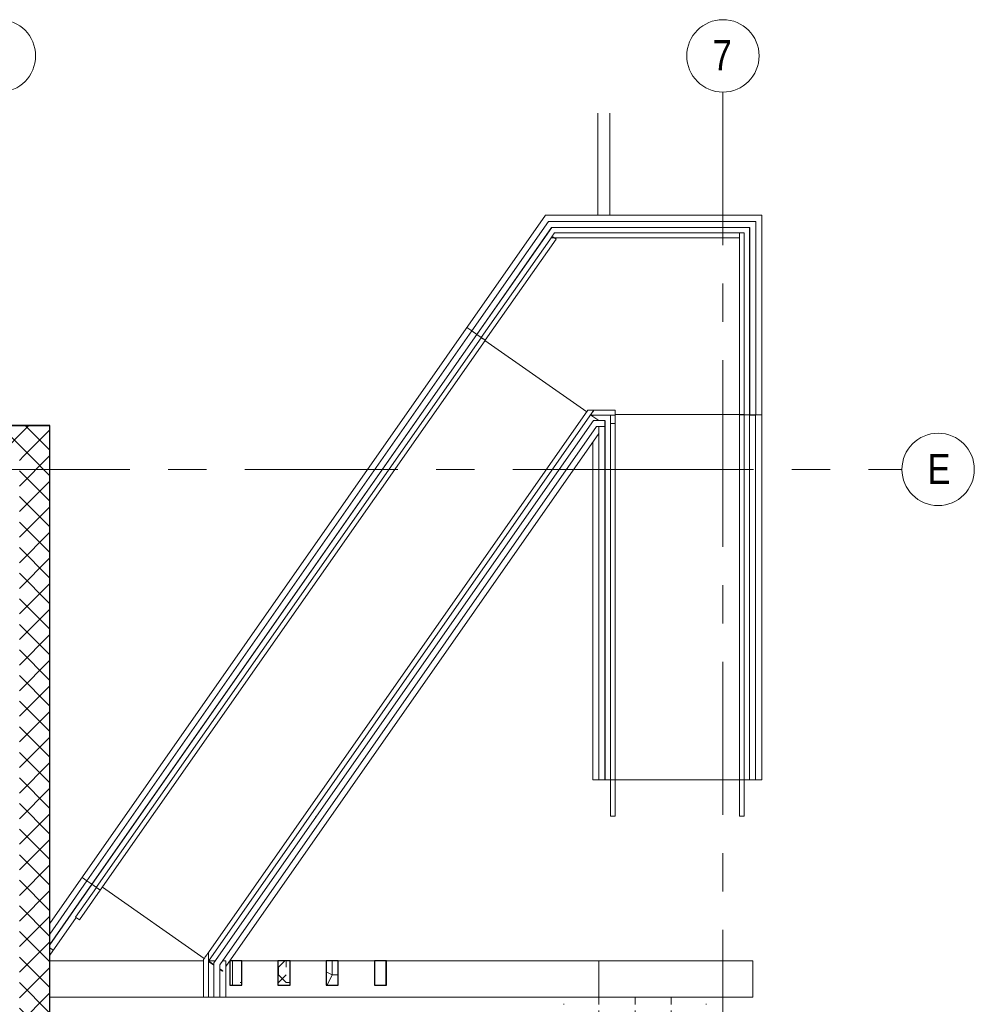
# Model space of a CAD drawing. Header units: millimetres. Extents: x -2180 to 91692, y -6418 to 21859.
# Tile 162 of 256: x 30168 to 38084, y 13566 to 21728. Entities that reach past the tile are written whole.
import ezdxf

# ---------------------------------------------------------------- set-up
doc = ezdxf.new("R2010")
doc.units = ezdxf.units.MM
doc.linetypes.add('Grid Line 1_2_', pattern=[2222.5, 1270, -317.5, 317.5, -317.5])
for name, color, linetype, lineweight in [('_Beyond_', 7, 'Continuous', 9), ('Balusters', 7, 'Continuous', 9), ('Common Edges', 7, 'Continuous', 9), ('Generic Models', 7, 'Continuous', 9), ('Generic Models-2', 7, 'Continuous', 25), ('Grids', 7, 'Continuous', 9), ('Grids-1', 7, 'Grid Line 1_2_', 9), ('Railings', 7, 'Continuous', 9), ('Rails', 7, 'Continuous', 9), ('Stairs', 7, 'Continuous', 9), ('Top Rails', 7, 'Continuous', 9), ('Walls', 7, 'Continuous', 9), ('Walls-1', 7, 'Continuous', 25)]:
    doc.layers.add(name, color=color, linetype=linetype, lineweight=lineweight)
doc.layers.add('Cut Pattern-4', color=9, linetype='Continuous', lineweight=9, true_color=0x808080)
doc.styles.add('Swis721 Cn BT', font='swissc.ttf', dxfattribs={"height": 250})
pattern_1 = [(45, (0, 0), (-106.066, 106.066), []), (135, (0, 0), (-106.066, -106.066), [])]
pattern_2 = [(0, (436.9, -795), (1270, 1270), [381, -889]), (0, (436.9, -731.5), (1270, 1270), [381, -889]), (0, (500.4, -604.5), (1270, 1270), [254, -1016]), (0, (563.9, -477.5), (1270, 1270), [190.5, -1079.5]), (0, (563.9, -350.5), (1270, 1270), [127, -1143]), (0, (246.4, -223.5), (1270, 1270), [63.5, -317.5, 63.5, -825.5]), (0, (436.9, -160), (1270, 1270), [63.5, -508, 190.5, -508]), (0, (690.9, -96.5), (1270, 1270), [63.5, -63.5, 63.5, -1079.5]), (0, (627.4, -33), (1270, 1270), [63.5, -1206.5]), (0, (563.9, 94), (1270, 1270), [190.5, -1079.5]), (0, (563.9, 221), (1270, 1270), [254, -1016]), (0, (500.4, 348), (1270, 1270), [317.5, -381, 63.5, -508]), (90, (-7.6, -414), (-1270, 1270), [63.5, -127, 317.5, -762]), (90, (55.9, -287), (-1270, 1270), [63.5, -63.5, 190.5, -952.5]), (90, (119.4, 221), (-1270, 1270), [127, -1143]), (90, (182.9, -287), (-1270, 1270), [254, -381, 63.5, -571.5]), (90, (246.4, 411.5), (-1270, 1270), [63.5, -1206.5]), (90, (309.9, -223.5), (-1270, 1270), [190.5, -1079.5]), (90, (436.9, -160), (-1270, 1270), [127, -1143]), (90, (563.9, -160), (-1270, 1270), [63.5, -190.5, 190.5, -825.5]), (90, (627.4, -96.5), (-1270, 1270), [63.5, -1206.5]), (90, (690.9, -350.5), (-1270, 1270), [177.8, -1092.2]), (90, (754.4, -604.5), (-1270, 1270), [127, -1143]), (90, (881.4, -96.5), (-1270, 1270), [63.5, -1206.5]), (90, (1008.4, -160), (-1270, 1270), [190.5, -1079.5]), (90, (1135.4, -160), (-1270, 1270), [190.5, -1079.5]), (45, (944.9, -668), (0, 1270), [89.802, -89.802, 89.802, -1526.646]), (45, (690.9, -350.5), (0, 1270), [179.603, -1616.45]), (45, (182.9, 284.5), (0, 1270), [179.603, -1616.45]), (45, (436.9, -33), (0, 1270), [179.603, -1616.45]), (45, (500.4, -287), (0, 1270), [179.603, -1616.45]), (45, (881.4, -541), (0, 1270), [179.603, -1616.45]), (45, (754.4, -477.5), (0, 1270), [269.41, -1526.644]), (45, (373.4, 94), (0, 1270), [89.8, -1706.25]), (45, (309.9, 221), (0, 1270), [89.8, -1706.25]), (45, (817.9, 221), (0, 1270), [89.8, -1706.25]), (45, (309.9, -414), (0, 1270), [89.8, -1706.25]), (45, (1008.4, 30.5), (0, 1270), [89.8, -1706.25]), (45, (563.9, -96.5), (0, 1270), [89.8, -1706.25]), (45, (690.9, 30.5), (0, 1270), [89.8, -1706.25]), (135, (627.4, -223.5), (-1270, 0), [89.802, -89.802, 269.408, -1347.04]), (135, (817.9, -223.5), (-1270, 0), [89.8, -1706.25]), (135, (817.9, -668), (-1270, 0), [89.8, -1706.25]), (135, (563.9, -350.5), (-1270, 0), [89.8, -1706.25]), (135, (754.4, -96.5), (-1270, 0), [89.8, -1706.25]), (135, (436.9, -414), (-1270, 0), [89.8, -1706.25]), (135, (944.9, -414), (-1270, 0), [89.8, -1706.25]), (135, (55.9, -795), (-1270, 0), [89.8, -1706.25]), (135, (119.4, -731.5), (-1270, 0), [179.603, -1616.45]), (135, (182.9, -668), (-1270, 0), [179.603, -1616.45]), (135, (309.9, -668), (-1270, 0), [179.603, -1616.45]), (135, (373.4, -541), (-1270, 0), [179.603, -1616.45]), (135, (881.4, -33), (-1270, 0), [179.603, -1616.45]), (135, (1135.4, -668), (-1270, 0), [179.603, -1616.45]), (135, (1198.9, 348), (-1270, 0), [179.603, -1616.45]), (135, (1198.9, 221), (-1270, 0), [179.603, -1616.45]), (135, (1071.9, 157.5), (-1270, 0), [179.603, -1616.45]), (135, (182.9, 157.5), (-1270, 0), [269.41, -1526.644]), (135, (1008.4, 30.5), (-1270, 0), [269.41, -1526.644]), (26.565, (309.9, 411.5), (1270, -0.0007), [141.986, -2697.82]), (26.565, (309.9, -223.5), (1270, -0.0007), [141.986, -2697.82]), (26.565, (436.9, 157.5), (1270, -0.0007), [141.986, -2697.82]), (26.565, (817.9, -731.5), (1270, -0.0007), [141.986, -2697.82]), (26.565, (754.4, -604.5), (1270, -0.0007), [141.986, -2697.82]), (26.565, (373.4, -350.5), (1270, -0.0007), [141.986, -2697.82]), (26.565, (373.4, 284.5), (1270, -0.0007), [141.986, -2697.82]), (26.565, (754.4, -96.5), (1270, -0.0007), [283.97, -2555.834]), (63.435, (754.4, 94), (-0.0007, 1270), [141.986, -2697.82]), (63.435, (944.9, -287), (-0.0007, 1270), [141.986, -2697.82]), (63.435, (309.9, -33), (-0.0007, 1270), [141.986, -2697.82]), (63.435, (55.9, 30.5), (-0.0007, 1270), [141.986, -2697.82]), (63.435, (817.9, -223.5), (-0.0007, 1270), [141.986, -2697.82]), (63.435, (690.9, -223.5), (-0.0007, 1270), [141.986, -2697.82]), (63.435, (182.9, -33), (-0.0007, 1270), [283.97, -2555.834]), (63.435, (1135.4, -477.5), (-0.0007, 1270), [283.97, -2555.834]), (63.435, (1008.4, -414), (-0.0007, 1270), [283.97, -2555.834]), (116.565, (-7.6, -604.5), (0.0007, 1270), [141.986, -2697.82]), (116.565, (-7.6, 94), (0.0007, 1270), [141.986, -2697.82]), (116.565, (246.4, -795), (0.0007, 1270), [141.986, -2697.82]), (116.565, (119.4, 348), (0.0007, 1270), [141.986, -2697.82]), (116.565, (246.4, -414), (0.0007, 1270), [141.986, -2697.82]), (116.565, (500.4, -287), (0.0007, 1270), [141.986, -2697.82]), (116.565, (627.4, -33), (0.0007, 1270), [141.986, -2697.82]), (116.565, (55.9, -541), (0.002, 1270.001), [141.986, -2697.82]), (116.565, (373.4, -350.5), (0.0007, 1270), [141.986, -2697.82]), (116.565, (754.4, -477.5), (0.0007, 1270), [141.986, -2697.82]), (116.565, (881.4, -350.5), (0.0007, 1270), [141.986, -2697.82]), (116.565, (1135.4, 30.5), (0.0007, 1270), [141.986, -2697.82]), (116.565, (182.9, 411.5), (0.0007, 1270), [141.986, -2697.82]), (116.565, (-7.6, 348), (0.0007, 1270), [283.97, -2555.834]), (116.565, (182.9, -541), (0.0007, 1270), [283.97, -2555.834]), (153.435, (-7.6, -731.5), (-1270, -0.0007), [141.986, -2697.82]), (153.435, (1071.9, -795), (-1270, -0.0007), [141.986, -2697.82]), (153.435, (1008.4, -160), (-1270, -0.0007), [141.986, -2697.82]), (153.435, (500.4, -604.5), (-1270, -0.0007), [141.986, -2697.82]), (153.435, (436.9, -731.5), (-1270, -0.0007), [141.986, -2697.82]), (153.435, (563.9, -477.5), (-1270, -0.0007), [141.986, -2697.82]), (153.435, (944.9, 284.5), (-1270, -0.0007), [141.986, -2697.82]), (153.435, (1071.9, 348), (-1270, -0.0007), [283.97, -2555.834])]

# ---------------------------------------------------------------- blocks, each defined once
blk = doc.blocks.new('Cast-In-Place Stair - ___-978368-1 Korruse  plaan')
at = {"layer": '_Beyond_'}
for p, q in [((31692.4, 13926.1), (30417, 13926.1)), ((32309.6, 13926.1), (32009.6, 13926.1)), ((32709.6, 13926.1), (32409.6, 13926.1)), ((33109.6, 13926.1), (32809.6, 13926.1)), ((34971.3, 13926.1), (33209.6, 13926.1)), ((34971.3, 13626.1), (34971.3, 13926.1)), ((34971.3, 13566.3), (34971.3, 13626.1)), ((34971.3, 13471.3), (34971.3, 13515.8)), ((34971.3, 10577.1), (34971.3, 13431.3)), ((31541.5, 10577.1), (31541.5, 12054.1)), ((31541.5, 12054.1), (33741.5, 12054.1)), ((33741.5, 12054.1), (33741.5, 10577.1))]:
    blk.add_line(p, q, dxfattribs=at)
blk = doc.blocks.new('Cast-In-Place Stair - ___-978364-1 Korruse  plaan')
at = {"layer": '_Beyond_'}
for p, q in [((35271.3, 13565.8), (35271.3, 13626.1)), ((35571.3, 13566.3), (35571.3, 13626.1)), ((35271.3, 13471.3), (35271.3, 13515.8)), ((35571.3, 13471.3), (35571.3, 13515.8)), ((35271.3, 10577.1), (35271.3, 13431.3)), ((35571.3, 10577.1), (35571.3, 13431.3))]:
    blk.add_line(p, q, dxfattribs=at)
blk = doc.blocks.new('Generic Models 5 - Generic Models 5-1038815-1 Korruse  plaan')
at = {"layer": 'Generic Models'}
h = blk.add_hatch(dxfattribs=at)
h.set_pattern_fill('FP_14', color=256, style=0, pattern_type=2)
h.set_pattern_definition(pattern_2)
h.paths.add_polyline_path([(32002, 12931.1), (32002, 13131.1), (31902, 13130.7), (31902, 12931.1)], flags=0)
h = blk.add_hatch(dxfattribs=at)
h.set_pattern_fill('FP_14', color=256, style=0, pattern_type=2)
h.set_pattern_definition(pattern_2)
h.paths.add_polyline_path([(32402, 12931.1), (32402, 13131.1), (32302, 13130.7), (32302, 12931.1)], flags=0)
h = blk.add_hatch(dxfattribs=at)
h.set_pattern_fill('FP_14', color=256, style=0, pattern_type=2)
h.set_pattern_definition(pattern_2)
h.paths.add_polyline_path([(32802, 12931.1), (32802, 13131.1), (32702, 13130.7), (32702, 12931.1)], flags=0)
h = blk.add_hatch(dxfattribs=at)
h.set_pattern_fill('FP_14', color=256, style=0, pattern_type=2)
h.set_pattern_definition(pattern_2)
h.paths.add_polyline_path([(33202, 12931.1), (33202, 13131.1), (33102, 13131.1), (33102, 12931.1)], flags=0)
at = {"layer": 'Generic Models-2'}
for p, q in [((32002, 13131.1), (31902, 13131.1)), ((31902, 13131.1), (31902, 12931.1)), ((32002, 12931.1), (32002, 13131.1)), ((32402, 13131.1), (32302, 13131.1)), ((32302, 13131.1), (32302, 12931.1)), ((32402, 12931.1), (32402, 13131.1)), ((32802, 13131.1), (32702, 13131.1)), ((32702, 13131.1), (32702, 12931.1)), ((32802, 12931.1), (32802, 13131.1)), ((33202, 13131.1), (33102, 13131.1)), ((33102, 13131.1), (33102, 12931.1)), ((33202, 12931.1), (33202, 13131.1)), ((31902, 12931.1), (32002, 12931.1)), ((32302, 12931.1), (32402, 12931.1)), ((32702, 12931.1), (32802, 12931.1)), ((33102, 12931.1), (33202, 12931.1))]:
    blk.add_line(p, q, dxfattribs=at)
blk = doc.blocks.new('Railing - 5x50mm-2195167-1 Korruse  plaan')
at = {"layer": 'Balusters'}
blk.add_line((-25, -2.5), (-25, 2.5), dxfattribs=at)
blk = doc.blocks.new('Railing - 5x50mm-2204195-1 Korruse  plaan')
at = {"layer": 'Balusters'}
blk.add_line((-25, -2.5), (-25, 2.5), dxfattribs=at)
blk = doc.blocks.new('Railing - 5x50mm-2204193-1 Korruse  plaan')
at = {"layer": 'Balusters'}
blk.add_line((-25, -2.5), (-25, 2.5), dxfattribs=at)
blk = doc.blocks.new('Railing - Railing-2188528-1 Korruse  plaan')
at = {"layer": 'Rails'}
for p, q in [((34579.7, 20005), (33958.8, 19118.4)), ((34579.7, 20005), (36220.9, 20005)), ((36220.9, 20005), (36220.9, 18453.2)), ((33958.8, 19118.4), (30767.4, 14560.5)), ((30417, 14060.1), (30767.4, 14560.5))]:
    blk.add_line(p, q, dxfattribs=at)
for name, p, rotation in [('Railing - 5x50mm-2204193-1 Korruse  plaan', (35566.4, 20030.4), 89.99999999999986), ('Railing - 5x50mm-2204193-1 Korruse  plaan', (34370.6, 19750.8), 144.9999999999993), ('Railing - 5x50mm-2204195-1 Korruse  plaan', (33797, 18931.6), 144.9999999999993), ('Railing - 5x50mm-2204195-1 Korruse  plaan', (33223.4, 18112.5), 144.9999999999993), ('Railing - 5x50mm-2204195-1 Korruse  plaan', (32649.8, 17293.3), 144.9999999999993), ('Railing - 5x50mm-2204195-1 Korruse  plaan', (32076.3, 16474.1), 144.9999999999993), ('Railing - 5x50mm-2204195-1 Korruse  plaan', (31502.7, 15655), 144.9999999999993), ('Railing - 5x50mm-2204195-1 Korruse  plaan', (30929.1, 14835.8), 144.9999999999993)]:
    blk.add_blockref(name, p, dxfattribs=dict(rotation=rotation))
for name, p in [('Railing - 5x50mm-2204193-1 Korruse  plaan', (36246.3, 19030.4)), ('Railing - 5x50mm-2195167-1 Korruse  plaan', (36246.3, 18460.4))]:
    blk.add_blockref(name, p)
blk = doc.blocks.new('Railing - 5x50mm-2195189-1 Korruse  plaan')
at = {"layer": 'Balusters'}
blk.add_line((-25, -2.5), (-25, 2.5), dxfattribs=at)
blk = doc.blocks.new('Railing - 5x50mm-V128-1 Korruse  plaan')
at = {"layer": 'Balusters'}
blk.add_line((-25, -2.5), (-25, 2.5), dxfattribs=at)
blk = doc.blocks.new('Railing - 5x50mm-V129-1 Korruse  plaan')
at = {"layer": 'Balusters'}
blk.add_line((-25, -2.5), (-25, 2.5), dxfattribs=at)
blk = doc.blocks.new('Railing - 5x50mm-2204197-1 Korruse  plaan')
at = {"layer": 'Balusters'}
blk.add_line((-25, -2.5), (-25, 2.5), dxfattribs=at)
blk = doc.blocks.new('Railing - Railing-2188618-1 Korruse  plaan')
at = {"layer": 'Rails'}
blk.add_line((35021.8, 18405.8), (35021.8, 15426.1), dxfattribs=at)
for name, p, rotation in [('Railing - 5x50mm-V129-1 Korruse  plaan', (34937.9, 18380.4), 270), ('Railing - 5x50mm-V128-1 Korruse  plaan', (34996.3, 18380.4), 180), ('Railing - 5x50mm-2204193-1 Korruse  plaan', (34364.3, 17561.3), 324.9999999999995), ('Railing - 5x50mm-2204197-1 Korruse  plaan', (34996.3, 17426.1), 180), ('Railing - 5x50mm-2204193-1 Korruse  plaan', (33790.8, 16742.1), 324.9999999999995), ('Railing - 5x50mm-2204197-1 Korruse  plaan', (34996.3, 16426.1), 180), ('Railing - 5x50mm-2204193-1 Korruse  plaan', (33217.2, 15923), 324.9999999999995), ('Railing - 5x50mm-2195189-1 Korruse  plaan', (34996.3, 15436.1), 180), ('Railing - 5x50mm-2204193-1 Korruse  plaan', (32643.6, 15103.8), 324.9999999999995), ('Railing - 5x50mm-2204193-1 Korruse  plaan', (32070, 14284.7), 324.9999999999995), ('Railing - 5x50mm-2195167-1 Korruse  plaan', (31802.3, 13902.4), 324.9999999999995)]:
    blk.add_blockref(name, p, dxfattribs=dict(rotation=rotation))
blk.add_blockref('Railing - 5x50mm-2195167-1 Korruse  plaan', (31802.3, 13636.1))
blk = doc.blocks.new('Top Rail Type - Top Rail_Internal_-2195141-1 Korruse  plaan')
at = {"layer": '_Beyond_'}
for p, q in [((34553.2, 20055.9), (33917.2, 19147.6)), ((33958.1, 19118.9), (34579.2, 20005.9)), ((36271.8, 20055.9), (34553.2, 20055.9)), ((34579.2, 20005.9), (36221.8, 20005.9)), ((36221.8, 20005.9), (36221.8, 18450.4)), ((36271.8, 18450.4), (36271.8, 20055.9)), ((33917.2, 19147.6), (30725.7, 14589.7)), ((30766.7, 14561), (33958.1, 19118.9)), ((33958.1, 19118.9), (33917.2, 19147.6)), ((36271.8, 18450.4), (36221.8, 18450.4)), ((30725.7, 14589.7), (30417, 14148.8)), ((30417, 14061.6), (30766.7, 14561)), ((30766.7, 14561), (30725.7, 14589.7))]:
    blk.add_line(p, q, dxfattribs=at)
blk = doc.blocks.new('Top Rail Type - Top Rail_Internal_-2195172-1 Korruse  plaan')
at = {"layer": '_Beyond_'}
for p, q in [((34925.1, 18405), (31777.8, 13910.2)), ((35020.9, 18405), (34925.1, 18405)), ((35020.9, 18405), (35020.9, 18355)), ((31827.8, 13894.4), (34951.1, 18355)), ((34951.1, 18355), (35020.9, 18355)), ((34970.9, 18355), (34970.9, 15426.1)), ((35020.9, 15426.1), (35020.9, 18355)), ((35020.9, 15426.1), (34970.9, 15426.1)), ((31777.8, 13910.2), (31777.8, 13626.1)), ((31827.8, 13626.1), (31827.8, 13894.4)), ((31827.8, 13626.1), (31777.8, 13626.1))]:
    blk.add_line(p, q, dxfattribs=at)
blk = doc.blocks.new('Railing - Railing-2195328-1 Korruse  plaan')
at = {"layer": 'Rails'}
for p, q in [((34582.9, 19931.9), (33995.3, 19092.8)), ((34574.9, 19920.4), (36136.3, 19920.4)), ((34588.8, 19927.8), (34615.7, 19909)), ((36136.3, 19960.4), (34602.9, 19960.4)), ((36136.3, 19960.4), (36136.3, 18456.4)), ((36136.3, 19960.4), (36136.3, 19920.4)), ((36136.3, 19960.4), (36176.3, 19960.4)), ((36176.3, 18456.4), (36176.3, 19960.4)), ((34028.1, 19069.9), (34615.7, 19909)), ((33994.6, 19091.8), (30803.2, 14533.9)), ((30835.9, 14511), (34027.4, 19068.9)), ((34007.5, 19084.3), (33995.3, 19092.8)), ((34028.1, 19069.9), (34007.5, 19084.3)), ((36176.3, 18456.4), (36136.3, 18456.4)), ((30803.7, 14534.7), (30631.7, 14289)), ((30803.7, 14534.7), (30836.5, 14511.8)), ((30664.4, 14266.1), (30836.5, 14511.8)), ((30664.4, 14266.1), (30631.7, 14289))]:
    blk.add_line(p, q, dxfattribs=at)
at = {"layer": 'Rails', "flags": 128}
blk.add_lwpolyline([(34574.9, 19920.4), (34575.3, 19921.1), (34576.7, 19923.1), (34579, 19926.3), (34581.9, 19930.4), (34585.2, 19935.3), (34588.9, 19940.4), (34592.5, 19945.6), (34595.9, 19950.4), (34598.8, 19954.6), (34601, 19957.8), (34602.4, 19959.8), (34602.9, 19960.4)], dxfattribs=at)
at = {"layer": 'Rails'}
for centre, start_param, end_param in [((34011, 19080.3), 4.45059, 6.283185), ((34011, 19080.3), 3.141593, 4.448934), ((30819.6, 14522.5), 3.141593, 6.283185)]:
    blk.add_ellipse(centre, major_axis=(-16.4, 11.5), ratio=0.062779, start_param=start_param, end_param=end_param, dxfattribs=at)
blk = doc.blocks.new('Railing - Railing-2195556-1 Korruse  plaan')
at = {"layer": 'Rails'}
for p, q in [((34880.6, 18490.4), (31732.3, 13994.2)), ((31732.3, 13924.5), (34915.5, 18470.4)), ((34901.5, 18450.4), (35106.3, 18450.4)), ((34915.9, 18471), (34929.5, 18490.4)), ((35106.3, 18490.4), (34929.5, 18490.4)), ((35066.3, 18450.4), (35066.3, 18381.1)), ((35066.3, 18450.4), (35106.3, 18450.4)), ((35106.3, 18490.4), (35106.3, 18450.4)), ((35106.3, 18381.1), (35106.3, 18450.4)), ((35066.3, 18381.1), (35066.3, 15426.1)), ((35106.3, 15426.1), (35106.3, 18381.1)), ((35066.3, 15426.1), (35066.3, 15126.1)), ((35066.3, 15426.1), (35106.3, 15426.1)), ((35106.3, 15126.1), (35106.3, 15426.1)), ((35106.3, 15126.1), (35066.3, 15126.1)), ((31732.3, 13626.1), (31732.3, 13994.2)), ((31692.3, 13937.1), (31692.3, 13626.1)), ((31732.3, 13626.1), (31692.3, 13626.1))]:
    blk.add_line(p, q, dxfattribs=at)
at = {"layer": 'Rails', "flags": 128}
for points in [[(34880.6, 18490.4), (34881.5, 18490.4), (34883.9, 18490.4), (34887.8, 18490.4), (34892.9, 18490.4), (34898.7, 18490.4), (34905.1, 18490.4), (34911.4, 18490.4), (34917.3, 18490.4), (34922.3, 18490.4), (34926.2, 18490.4), (34928.6, 18490.4), (34929.5, 18490.4)], [(34901.5, 18450.4), (34901.9, 18451.1), (34903.3, 18453.1), (34905.6, 18456.3), (34908.5, 18460.4), (34911.8, 18465.3), (34915.5, 18470.4), (34919.1, 18475.6), (34922.5, 18480.4), (34925.4, 18484.6), (34927.6, 18487.8), (34929, 18489.8), (34929.5, 18490.4)], [(35106.3, 15426.1), (35105.6, 15426.1), (35103.7, 15426.1), (35100.5, 15426.1), (35096.3, 15426.1), (35091.5, 15426.1), (35086.3, 15426.1), (35081.2, 15426.1), (35076.3, 15426.1), (35072.2, 15426.1), (35069, 15426.1), (35067, 15426.1), (35066.3, 15426.1)], [(31692.3, 13937.1), (31693, 13938.1), (31695, 13940.9), (31698.2, 13945.5), (31702.3, 13951.4), (31707.2, 13958.3), (31712.3, 13965.7), (31717.5, 13973), (31722.3, 13979.9), (31726.5, 13985.9), (31729.7, 13990.4), (31731.7, 13993.2), (31732.3, 13994.2)], [(31732.3, 13924.5), (31732.3, 13925.7), (31732.3, 13929.2), (31732.3, 13934.7), (31732.3, 13941.9), (31732.3, 13950.3), (31732.3, 13959.3), (31732.3, 13968.4), (31732.3, 13976.8), (31732.3, 13984), (31732.3, 13989.5), (31732.3, 13993), (31732.3, 13994.2)]]:
    blk.add_lwpolyline(points, dxfattribs=at)
at = {"layer": 'Rails'}
blk.add_open_spline([(35106.3, 18381.1), (35106.3, 18381), (35105.9, 18380.9), (35103.8, 18380.8), (35100.6, 18380.6), (35095, 18380.5), (35086.3, 18380.4), (35075.9, 18380.5), (35068.2, 18380.8), (35066.3, 18381), (35066.3, 18381.1)], degree=3, knots=[0, 0, 0, 0, 0.083333, 0.166667, 0.25, 0.333333, 0.5, 0.666667, 0.833333, 1, 1, 1, 1], dxfattribs=at)
blk = doc.blocks.new('Railing - 5x50mm-V130-1 Korruse  plaan')
at = {"layer": 'Balusters'}
blk.add_line((25, 2.5), (25, -2.5), dxfattribs=at)
blk = doc.blocks.new('Railing - 5x50mm-V131-1 Korruse  plaan')
at = {"layer": 'Balusters'}
blk.add_line((25, 2.5), (25, -2.5), dxfattribs=at)
blk = doc.blocks.new('Railing - 5x50mm-2206316-1 Korruse  plaan')
at = {"layer": 'Balusters'}
blk.add_line((25, 2.5), (25, -2.5), dxfattribs=at)
blk = doc.blocks.new('Railing - Railing-2206031-1 Korruse  plaan')
for name, p, rotation in [('Railing - 5x50mm-V130-1 Korruse  plaan', (34681.3, 13541.3), 89.99999999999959), ('Railing - 5x50mm-V131-1 Korruse  plaan', (34971.3, 13541.3), 89.99999999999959), ('Railing - 5x50mm-2206316-1 Korruse  plaan', (35571.3, 13541.3), 89.99999999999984), ('Railing - 5x50mm-V130-1 Korruse  plaan', (35861.3, 13541.3), 89.99999999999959)]:
    blk.add_blockref(name, p, dxfattribs=dict(rotation=rotation))
blk = doc.blocks.new('Top Rail Type - Top Rail_Internal_-2262917-1 Korruse  plaan')
at = {"layer": '_Beyond_'}
for p, q in [((36220.9, 18453.2), (36270.9, 18453.2)), ((36220.9, 18453.2), (36220.9, 15426.1)), ((36270.9, 15426.1), (36270.9, 18450.4)), ((36270.9, 15426.1), (36220.9, 15426.1))]:
    blk.add_line(p, q, dxfattribs=at)
blk = doc.blocks.new('Railing - Railing-2263197-1 Korruse  plaan')
at = {"layer": 'Rails'}
for p, q in [((36136.3, 18456.4), (36136.3, 18453.9)), ((36136.3, 18456.4), (36176.3, 18456.4)), ((36136.3, 18453.9), (36136.3, 15426.1)), ((36176.3, 18453.9), (36176.3, 18456.4)), ((36176.3, 15426.1), (36176.3, 18453.9)), ((36136.3, 15426.1), (36136.3, 15126.1)), ((36136.3, 15426.1), (36176.3, 15426.1)), ((36176.3, 15126.1), (36176.3, 15426.1)), ((36176.3, 15126.1), (36136.3, 15126.1))]:
    blk.add_line(p, q, dxfattribs=at)
at = {"layer": 'Rails', "flags": 128}
blk.add_lwpolyline([(36176.3, 15426.1), (36175.6, 15426.1), (36173.7, 15426.1), (36170.5, 15426.1), (36166.3, 15426.1), (36161.5, 15426.1), (36156.3, 15426.1), (36151.2, 15426.1), (36146.3, 15426.1), (36142.2, 15426.1), (36139, 15426.1), (36137, 15426.1), (36136.3, 15426.1)], dxfattribs=at)
at = {"layer": 'Rails'}
for points in [[(36136.3, 18453.9), (36136.3, 18453.9), (36136.6, 18454), (36137, 18454)], [(36175.6, 18454), (36176.1, 18454), (36176.3, 18453.9), (36176.3, 18453.9)]]:
    blk.add_open_spline(points, degree=3, dxfattribs=at)
blk.add_open_spline([(36176.3, 18453.9), (36176.3, 18453.8), (36175.9, 18453.7), (36173.8, 18453.5), (36170.6, 18453.4), (36165, 18453.3), (36156.3, 18453.2), (36145.9, 18453.3), (36138.2, 18453.5), (36136.3, 18453.7), (36136.3, 18453.9)], degree=3, knots=[0, 0, 0, 0, 0.083333, 0.166667, 0.25, 0.333333, 0.5, 0.666667, 0.833333, 1, 1, 1, 1], dxfattribs=at)
blk = doc.blocks.new('Grid - M_Grid Head - Circle väike-415116-1 Korruse  plaan')
at = {"layer": 'Grids'}
blk.add_circle((0, 0), 3, dxfattribs=at)

msp = doc.modelspace()

# ---------------------------------------------------------------- hatches: boundary and pattern name
at = {"layer": 'Cut Pattern-4'}
h = msp.add_hatch(dxfattribs=at)
h.set_pattern_fill('FP_2', color=256, style=0, pattern_type=2)
h.set_pattern_definition(pattern_1)
h.paths.add_polyline_path([(29866, 18111.9), (30416, 18111.9), (30416, 18361.9), (29866, 18361.9), (29866, 18116.2)], flags=0)
h = msp.add_hatch(dxfattribs=at)
h.set_pattern_fill('FP_2', color=256, style=0, pattern_type=2)
h.set_pattern_definition(pattern_1)
h.paths.add_polyline_path([(30367, 11777.1), (30416, 11778.1), (30416, 18111.9), (30166, 18111.9), (30166, 11778.1), (30367, 11778.1)], flags=0)

# ---------------------------------------------------------------- linework, layer by layer
at = {"layer": '_Beyond_'}
for p, q in [((34962.9, 20106.4), (34962.9, 20954.2)), ((35062.9, 20954.2), (35062.9, 20106.4)), ((30417, 14235.2), (34528.1, 20106.4)), ((34528.1, 20106.4), (36321.3, 20106.4)), ((36321.3, 20106.4), (36321.3, 15426.1)), ((33876.6, 19176), (33917.2, 19147.6)), ((33958.1, 19118.9), (33995.3, 19092.8)), ((34026.3, 19067.3), (34870.6, 18476.1)), ((34921.3, 18438.8), (34921.3, 18450.4)), ((35106.3, 18456.4), (36136.3, 18456.4)), ((36220.9, 18453.2), (36176.3, 18453.2)), ((36321.3, 18453.2), (36271.8, 18453.2)), ((36136.3, 15426.1), (35106.3, 15426.1)), ((36220.9, 15426.1), (36176.3, 15426.1)), ((36321.3, 15426.1), (36270.9, 15426.1)), ((30685.1, 14618.1), (30725.7, 14589.7)), ((30766.7, 14561), (30803.9, 14535)), ((31698.4, 13945.7), (30854.1, 14536.9)), ((30635.8, 14286.1), (30417, 13973.7)), ((30445.6, 14014.5), (30417, 14034.6)), ((30417, 13926.1), (31692.4, 13926.1)), ((31733.5, 13926.1), (31788.9, 13926.1)), ((31850, 13926.1), (31876.5, 13926.1)), ((31876.5, 13926.1), (31876.5, 13626.1)), ((32009.6, 13926.1), (32309.6, 13926.1)), ((32409.6, 13926.1), (32709.6, 13926.1)), ((32809.6, 13926.1), (33109.6, 13926.1)), ((33209.6, 13926.1), (36246.3, 13926.1)), ((36246.3, 13626.1), (36246.3, 13926.1)), ((31692.3, 13626.1), (30417, 13626.1)), ((31732.3, 13626.1), (31777.8, 13626.1)), ((36246.3, 13626.1), (31827.8, 13626.1))]:
    msp.add_line(p, q, dxfattribs=at)
at = {"layer": 'Common Edges'}
for p, q in [((29544.7, 18361.9), (30417, 18361.9)), ((30416, 11777.1), (30416, 18362.9))]:
    msp.add_line(p, q, dxfattribs=at)
at = {"layer": 'Grids-1'}
for p, q in [((36000, 21127.8), (36000, 18627.8)), ((36000, 18627.8), (36000, 1154.9)), ((919.8, 18000), (34984.4, 18000)), ((34984.4, 18000), (37484.4, 18000))]:
    msp.add_line(p, q, dxfattribs=at)
at = {"layer": 'Walls'}
for p, q in [((34905.1, 18450.4), (34970, 18405)), ((34970.9, 18298), (31876.5, 13878.8)), ((34921.3, 15426.1), (34921.3, 18227.2)), ((34970.9, 15426.1), (34921.3, 15426.1)), ((35066.3, 15426.1), (35020.9, 15426.1)), ((31777.8, 13890.1), (31732.3, 13922)), ((31733, 13925.4), (31777.8, 13894)), ((31827.8, 13859), (31851.2, 13842.6)), ((31849.4, 13840), (31827.8, 13855.1)), ((31851.2, 13842.6), (31849.4, 13840))]:
    msp.add_line(p, q, dxfattribs=at)
at = {"layer": 'Walls-1'}
for p, q in [((30417, 18362.9), (29866, 18362.9)), ((30417, 11777.1), (30417, 18362.9))]:
    msp.add_line(p, q, dxfattribs=at)

# ---------------------------------------------------------------- block references
at = {"layer": '_Beyond_'}
msp.add_blockref('Cast-In-Place Stair - ___-978364-1 Korruse  plaan', (0, 0), dxfattribs=at)
at = {"layer": 'Generic Models'}
msp.add_blockref('Generic Models 5 - Generic Models 5-1038815-1 Korruse  plaan', (7.6, 795), dxfattribs=at)
at = {"layer": 'Grids', "xscale": 99.99999999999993, "yscale": 99.99999999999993, "zscale": 99.99999999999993}
for p, rotation in [((30000, 21427.8), 180), ((36000, 21427.8), 180), ((37784.4, 18000), 269.9999999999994)]:
    msp.add_blockref('Grid - M_Grid Head - Circle väike-415116-1 Korruse  plaan', p, dxfattribs=dict(at, rotation=rotation))
at = {"layer": 'Railings'}
for name in ['Railing - Railing-2188528-1 Korruse  plaan', 'Railing - Railing-2195328-1 Korruse  plaan', 'Railing - Railing-2195556-1 Korruse  plaan', 'Railing - Railing-2263197-1 Korruse  plaan', 'Railing - Railing-2188618-1 Korruse  plaan', 'Railing - Railing-2206031-1 Korruse  plaan']:
    msp.add_blockref(name, (0, 0), dxfattribs=at)
at = {"layer": 'Stairs'}
msp.add_blockref('Cast-In-Place Stair - ___-978368-1 Korruse  plaan', (0, 0), dxfattribs=at)
at = {"layer": 'Top Rails'}
for name in ['Top Rail Type - Top Rail_Internal_-2195141-1 Korruse  plaan', 'Top Rail Type - Top Rail_Internal_-2262917-1 Korruse  plaan', 'Top Rail Type - Top Rail_Internal_-2195172-1 Korruse  plaan']:
    msp.add_blockref(name, (0, 0), dxfattribs=at)

# ---------------------------------------------------------------- texts
at = {"layer": 'Grids', "char_height": 250, "width": 200.422, "attachment_point": 1, "style": 'Swis721 Cn BT'}
for s, insert in [('\\fSwis721 Cn BT|b0|i0|c186|p34|;7', (35914.1, 21558.2)), ('\\fSwis721 Cn BT|b0|i0|c186|p34|;E', (37695.8, 18128))]:
    msp.add_mtext(s, dxfattribs=dict(at, insert=insert))

doc.saveas('drawing.dxf')
